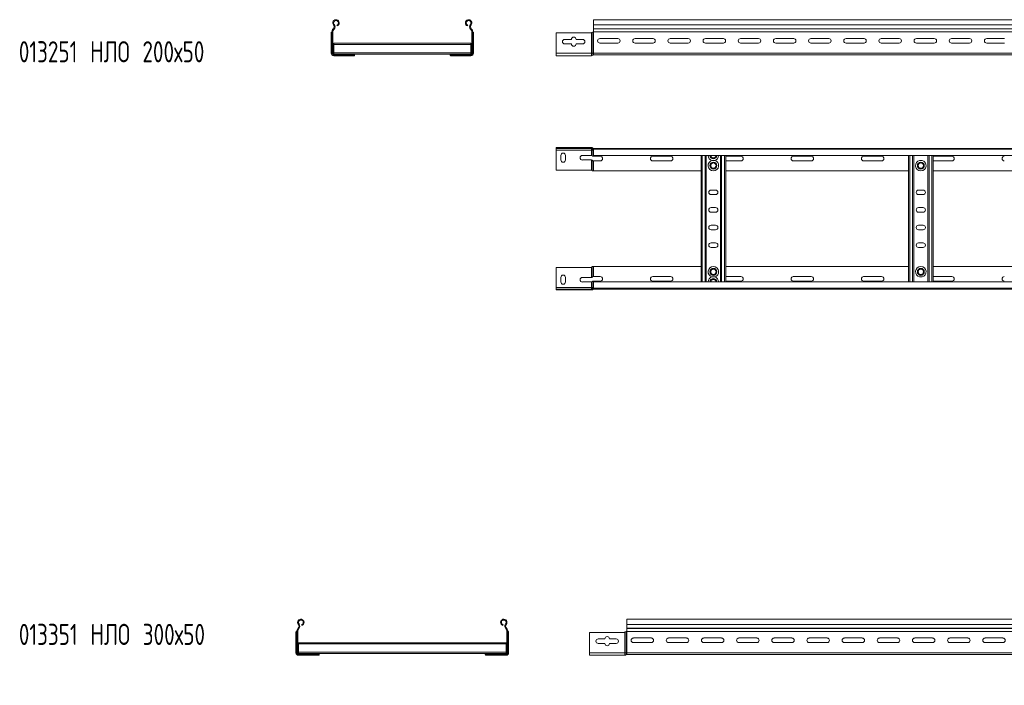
# Model space of a CAD drawing. Header units: millimetres. Extents: x -921 to 3222, y -5257 to -169.
# Tile 6 of 9: x -781 to 619, y -1115 to -169. Entities that reach past the tile are written whole.
import ezdxf

# ---------------------------------------------------------------- set-up
doc = ezdxf.new("R2010")
doc.units = ezdxf.units.MM
doc.styles.add('SLDTEXTSTYLE0', font='TXT', dxfattribs={"width": 0.7, "bigfont": 'bigfont'})

msp = doc.modelspace()

# ---------------------------------------------------------------- linework, layer by layer
at = {"color": 7, "linetype": 'Continuous', "lineweight": 15}
for p, q in [((-333.5, -176), (-334.4, -176.8)), ((-329.3, -178.1), (-329.7, -177)), ((-143.8, -178.1), (-143.4, -177)), ((-139.7, -176), (-138.8, -176.8)), ((2982.2, -169.3), (35.2, -169.3)), ((35.2, -169.3), (35.2, -176.8)), ((35.2, -176.8), (2982.2, -176.8)), ((35.2, -176.8), (35.2, -182.1)), ((-337.8, -187.7), (-337.7, -187.4)), ((-337.8, -216.9), (-337.8, -187.7)), ((-337, -216.9), (-337, -186.8)), ((-336.7, -186.8), (-336.6, -186.8)), ((-336.6, -186.6), (-335.4, -186.6)), ((-336.6, -186.6), (-336.6, -216.9)), ((-335.4, -186.6), (-335.4, -216.9)), ((-334.6, -182.1), (-334.9, -182.4)), ((-334.1, -183.3), (-334.9, -182.4)), ((-334.6, -182.1), (-333.7, -182.9)), ((-333.7, -182.9), (-334.1, -183.3)), ((-138.6, -182.1), (-139.4, -182.9)), ((-139.4, -182.9), (-139.1, -183.3)), ((-139.1, -183.3), (-138.2, -182.4)), ((-138.6, -182.1), (-138.2, -182.4)), ((-136.6, -186.6), (-137.8, -186.6)), ((-137.8, -186.6), (-137.8, -216.9)), ((-136.6, -186.6), (-136.6, -216.9)), ((-136.5, -186.8), (-136.6, -186.8)), ((-136.2, -216.9), (-136.2, -186.8)), ((-135.4, -187.7), (-135.4, -187.4)), ((-135.4, -216.9), (-135.4, -187.7)), ((31.3, -188), (-17.8, -188)), ((-17.8, -188), (-17.8, -216.9)), ((32.5, -187.7), (33, -187.4)), ((32.5, -216.9), (32.5, -187.7)), ((34.3, -216.9), (34.3, -186.8)), ((34.7, -186.8), (35.2, -186.8)), ((35.1, -186.6), (2982.2, -186.6)), ((35.2, -182.1), (2982.2, -182.1)), ((35.2, -182.4), (35.2, -182.1)), ((35.2, -182.4), (35.2, -186.3)), ((35.2, -182.4), (2982.2, -182.4)), ((35.2, -216.9), (35.2, -186.8)), ((-334.1, -202.7), (-139.1, -202.7)), ((-334.1, -202.7), (-334.1, -204.5)), ((-334.1, -204.5), (-334.1, -216.3)), ((-334.1, -204.5), (-139.1, -204.5)), ((-139.1, -202.7), (-139.1, -204.5)), ((-139.1, -204.5), (-139.1, -216.3)), ((-5.6, -197.3), (3.9, -197.3)), ((3.9, -203.8), (-5.6, -203.8)), ((10.4, -197.3), (19.9, -197.3)), ((19.9, -203.8), (10.4, -203.8)), ((44.4, -196.1), (69.9, -196.1)), ((69.9, -202.6), (44.4, -202.6)), ((94.4, -196.1), (119.9, -196.1)), ((119.9, -202.6), (94.4, -202.6)), ((144.4, -196.1), (169.9, -196.1)), ((169.9, -202.6), (144.4, -202.6)), ((194.4, -196.1), (219.9, -196.1)), ((219.9, -202.6), (194.4, -202.6)), ((244.4, -196.1), (269.9, -196.1)), ((269.9, -202.6), (244.4, -202.6)), ((294.4, -196.1), (319.9, -196.1)), ((319.9, -202.6), (294.4, -202.6)), ((344.4, -196.1), (369.9, -196.1)), ((369.9, -202.6), (344.4, -202.6)), ((394.4, -196.1), (419.9, -196.1)), ((419.9, -202.6), (394.4, -202.6)), ((444.4, -196.1), (469.9, -196.1)), ((469.9, -202.6), (444.4, -202.6)), ((494.4, -196.1), (519.9, -196.1)), ((519.9, -202.6), (494.4, -202.6)), ((544.4, -196.1), (569.9, -196.1)), ((569.9, -202.6), (544.4, -202.6)), ((594.4, -196.1), (619.9, -196.1)), ((619.9, -202.6), (594.4, -202.6)), ((-337.8, -216.9), (-337, -216.9)), ((-337, -216.9), (-336.6, -216.9)), ((-335.4, -216.9), (-336.6, -216.9)), ((-334.2, -217.2), (-334.2, -218.1)), ((-334.2, -217.2), (-334.1, -217.2)), ((-334.2, -219.3), (-334.2, -218.1)), ((-334.2, -218.1), (-304.6, -218.1)), ((-334.2, -219.3), (-304.6, -219.3)), ((-334.2, -219.7), (-334.2, -219.3)), ((-334.2, -219.7), (-325.6, -219.7)), ((-334.2, -220.5), (-334.2, -219.7)), ((-334.2, -220.5), (-326.5, -220.5)), ((-334.1, -216.3), (-139.1, -216.3)), ((-334.1, -216.3), (-334.1, -218.1)), ((-326.5, -220.5), (-320, -220.5)), ((-320, -220.5), (-320, -219.3)), ((-320, -220.5), (-305.5, -220.5)), ((-319.1, -219.7), (-304.6, -219.7)), ((-305.2, -220.4), (-305.5, -220.5)), ((-304.6, -218.1), (-168.6, -218.1)), ((-304.6, -218.1), (-304.6, -219.3)), ((-304.6, -219.4), (-304.6, -219.3)), ((-168.6, -218.1), (-168.6, -219.3)), ((-139, -218.1), (-168.6, -218.1)), ((-139, -219.3), (-168.6, -219.3)), ((-168.6, -219.4), (-168.6, -219.3)), ((-154.1, -219.7), (-168.5, -219.7)), ((-168, -220.4), (-167.6, -220.5)), ((-153.1, -220.5), (-167.6, -220.5)), ((-153.1, -220.5), (-153.1, -219.3)), ((-146.6, -220.5), (-153.1, -220.5)), ((-139, -219.7), (-147.6, -219.7)), ((-139, -220.5), (-146.6, -220.5)), ((-139.1, -216.3), (-139.1, -218.1)), ((-139.1, -217.2), (-139, -217.2)), ((-139, -218.1), (-139, -217.2)), ((-139, -219.3), (-139, -218.1)), ((-139, -219.7), (-139, -219.3)), ((-139, -220.5), (-139, -219.7)), ((-137.8, -216.9), (-136.6, -216.9)), ((-136.2, -216.9), (-136.6, -216.9)), ((-135.4, -216.9), (-136.2, -216.9)), ((-17.8, -216.9), (32.5, -216.9)), ((-17.8, -216.9), (-17.8, -220.5)), ((-17.8, -220.5), (32.5, -220.5)), ((32.5, -220.5), (32.5, -216.9)), ((32.5, -216.9), (34.3, -216.9)), ((34.3, -219.7), (34.3, -216.9)), ((34.3, -216.9), (35.2, -216.9)), ((35.2, -216.9), (35.2, -219.3)), ((35.2, -216.9), (2982.2, -216.9)), ((35.2, -219.3), (2982.2, -219.3)), ((-17.8, -351), (-17.8, -352.2)), ((31.3, -351), (-17.8, -351)), ((-17.8, -352.2), (31.3, -352.2)), ((-17.8, -354.6), (-17.8, -352.2)), ((32.5, -354.6), (-17.8, -354.6)), ((-17.8, -383), (-17.8, -354.6)), ((-11.1, -368.7), (-11.1, -362.2)), ((-4.6, -362.2), (-4.6, -368.7)), ((19.4, -362.2), (32.5, -362.2)), ((31.3, -352.2), (31.3, -351)), ((31.3, -351), (32.5, -351)), ((32.5, -352.2), (31.3, -352.2)), ((32.5, -351), (33, -351.1)), ((32.5, -354.6), (32.5, -352.2)), ((33.4, -354.6), (32.5, -354.6)), ((32.5, -354.6), (32.5, -362.2)), ((33, -351.1), (33, -352.3)), ((33.4, -354.6), (33.4, -352.6)), ((35.2, -354.6), (33.4, -354.6)), ((33.4, -354.6), (33.4, -362.5)), ((34.7, -352.1), (34.7, -352.2)), ((34.7, -352.2), (34.7, -353.3)), ((34.7, -352.2), (35.1, -352.2)), ((35.1, -352.2), (2982.2, -352.2)), ((35.2, -353.3), (35.2, -352.2)), ((2982.2, -353.3), (35.2, -353.3)), ((35.2, -362.4), (35.2, -353.3)), ((35.2, -362.4), (2982.2, -362.4)), ((44.9, -363.4), (35.2, -363.4)), ((144.9, -363.4), (119.4, -363.4)), ((188.2, -542), (188.2, -362.4)), ((195.7, -542), (195.7, -362.4)), ((215.7, -542), (215.7, -362.4)), ((223.2, -542), (223.2, -362.4)), ((244.9, -363.4), (223.2, -363.4)), ((344.9, -363.4), (319.4, -363.4)), ((444.9, -363.4), (419.4, -363.4)), ((483.2, -542), (483.2, -362.4)), ((490.7, -542), (490.7, -362.4)), ((510.7, -542), (510.7, -362.4)), ((518.2, -542), (518.2, -362.4)), ((544.9, -363.4), (519.4, -363.4)), ((32.5, -368.7), (19.4, -368.7)), ((32.5, -368.7), (32.5, -383.3)), ((33.4, -369), (33.4, -383.9)), ((35.2, -369.9), (35.2, -384.2)), ((35.2, -369.9), (44.9, -369.9)), ((119.4, -369.9), (144.9, -369.9)), ((203.9, -369.4), (207.4, -369.4)), ((223.2, -369.9), (244.9, -369.9)), ((319.4, -369.9), (344.9, -369.9)), ((419.4, -369.9), (444.9, -369.9)), ((502.4, -369.4), (498.9, -369.4)), ((519.4, -369.9), (544.9, -369.9)), ((-17.8, -383), (31.3, -383)), ((35.2, -384.2), (34.7, -384.2)), ((35.2, -384.2), (188.2, -384.2)), ((223.2, -384.2), (483.2, -384.2)), ((518.2, -384.2), (778.2, -384.2)), ((208.9, -411.4), (202.4, -411.4)), ((202.4, -417.9), (208.9, -417.9)), ((503.9, -411.4), (497.4, -411.4)), ((497.4, -417.9), (503.9, -417.9)), ((208.9, -436.4), (202.4, -436.4)), ((202.4, -442.9), (208.9, -442.9)), ((503.9, -436.4), (497.4, -436.4)), ((497.4, -442.9), (503.9, -442.9)), ((208.9, -461.4), (202.4, -461.4)), ((503.9, -461.4), (497.4, -461.4)), ((202.4, -467.9), (208.9, -467.9)), ((497.4, -467.9), (503.9, -467.9)), ((208.9, -486.4), (202.4, -486.4)), ((503.9, -486.4), (497.4, -486.4)), ((202.4, -492.9), (208.9, -492.9)), ((497.4, -492.9), (503.9, -492.9)), ((-17.8, -521.4), (31.3, -521.4)), ((-17.8, -521.4), (-17.8, -549.8)), ((32.5, -535.6), (32.5, -521.1)), ((33.4, -535.4), (33.4, -520.5)), ((35.2, -520.2), (34.7, -520.2)), ((35.2, -534.4), (35.2, -520.2)), ((35.2, -520.2), (188.2, -520.2)), ((223.2, -520.2), (483.2, -520.2)), ((518.2, -520.2), (778.2, -520.2)), ((-11.1, -535.6), (-11.1, -542.1)), ((-4.6, -542.1), (-4.6, -535.6)), ((32.5, -535.6), (19.4, -535.6)), ((19.4, -542.1), (32.5, -542.1)), ((32.5, -549.8), (32.5, -542.1)), ((33.4, -549.8), (33.4, -541.9)), ((35.2, -534.4), (44.9, -534.4)), ((44.9, -540.9), (35.2, -540.9)), ((2982.2, -542), (35.2, -542)), ((35.2, -542), (35.2, -551.1)), ((119.4, -534.4), (144.9, -534.4)), ((144.9, -540.9), (119.4, -540.9)), ((207.4, -535), (203.9, -535)), ((223.2, -534.4), (244.9, -534.4)), ((244.9, -540.9), (223.2, -540.9)), ((319.4, -534.4), (344.9, -534.4)), ((344.9, -540.9), (319.4, -540.9)), ((419.4, -534.4), (444.9, -534.4)), ((444.9, -540.9), (419.4, -540.9)), ((498.9, -535), (502.4, -535)), ((519.4, -534.4), (544.9, -534.4)), ((544.9, -540.9), (519.4, -540.9)), ((32.5, -549.8), (-17.8, -549.8)), ((-17.8, -549.8), (-17.8, -552.2)), ((-17.8, -553.4), (-17.8, -552.2)), ((-17.8, -552.2), (31.3, -552.2)), ((31.3, -553.4), (-17.8, -553.4)), ((31.3, -552.2), (31.3, -553.4)), ((32.5, -552.2), (31.3, -552.2)), ((31.3, -553.4), (32.5, -553.4)), ((32.5, -549.8), (32.5, -552.2)), ((33.4, -549.8), (32.5, -549.8)), ((32.5, -553.4), (33, -553.3)), ((33, -553.3), (33, -552.1)), ((33.4, -549.8), (33.4, -551.8)), ((35.2, -549.8), (33.4, -549.8)), ((34.7, -552.2), (34.7, -551.1)), ((34.7, -552.2), (35.1, -552.2)), ((34.7, -552.3), (34.7, -552.2)), ((35.1, -552.2), (2982.2, -552.2)), ((35.2, -551.1), (2982.2, -551.1)), ((35.2, -551.1), (35.2, -552.2)), ((3029.7, -1021.4), (82.7, -1021.4)), ((82.7, -1021.4), (82.7, -1028.8)), ((-384.6, -1034.2), (-384.9, -1034.5)), ((-384.1, -1035.3), (-384.9, -1034.5)), ((-384.6, -1034.2), (-383.7, -1035)), ((-383.5, -1028.1), (-384.4, -1028.8)), ((-383.7, -1035), (-384.1, -1035.3)), ((-379.3, -1030.2), (-379.7, -1029.1)), ((-93.8, -1030.2), (-93.4, -1029.1)), ((-89.7, -1028.1), (-88.8, -1028.8)), ((-88.6, -1034.2), (-89.4, -1035)), ((-89.4, -1035), (-89.1, -1035.3)), ((-89.1, -1035.3), (-88.2, -1034.5)), ((-88.6, -1034.2), (-88.2, -1034.5)), ((82.7, -1028.8), (3029.7, -1028.8)), ((82.7, -1028.8), (82.7, -1034.2)), ((82.7, -1034.2), (3029.7, -1034.2)), ((82.7, -1034.5), (82.7, -1034.2)), ((82.7, -1034.5), (82.7, -1038.4)), ((82.7, -1034.5), (3029.7, -1034.5)), ((-387.8, -1039.8), (-387.7, -1039.5)), ((-387.8, -1069), (-387.8, -1039.8)), ((-387, -1069), (-387, -1038.9)), ((-386.7, -1038.9), (-386.6, -1038.9)), ((-386.6, -1038.7), (-385.4, -1038.7)), ((-386.6, -1038.7), (-386.6, -1069)), ((-385.4, -1038.7), (-385.4, -1069)), ((-86.6, -1038.7), (-87.8, -1038.7)), ((-87.8, -1038.7), (-87.8, -1069)), ((-86.6, -1038.7), (-86.6, -1069)), ((-86.5, -1038.9), (-86.6, -1038.9)), ((-86.2, -1069), (-86.2, -1038.9)), ((-85.4, -1039.8), (-85.4, -1039.5)), ((-85.4, -1069), (-85.4, -1039.8)), ((78.9, -1040.1), (29.7, -1040.1)), ((29.7, -1040.1), (29.7, -1069)), ((42, -1049.3), (51.5, -1049.3)), ((58, -1049.3), (67.5, -1049.3)), ((80, -1039.8), (80.6, -1039.5)), ((80, -1069), (80, -1039.8)), ((81.8, -1069), (81.8, -1038.9)), ((82.2, -1038.9), (82.7, -1038.9)), ((82.6, -1038.7), (3029.7, -1038.7)), ((82.7, -1069), (82.7, -1038.9)), ((92, -1048.1), (117.5, -1048.1)), ((142, -1048.1), (167.5, -1048.1)), ((192, -1048.1), (217.5, -1048.1)), ((242, -1048.1), (267.5, -1048.1)), ((292, -1048.1), (317.5, -1048.1)), ((342, -1048.1), (367.5, -1048.1)), ((392, -1048.1), (417.5, -1048.1)), ((442, -1048.1), (467.5, -1048.1)), ((492, -1048.1), (517.5, -1048.1)), ((542, -1048.1), (567.5, -1048.1)), ((592, -1048.1), (617.5, -1048.1)), ((-384.1, -1054.8), (-89.1, -1054.8)), ((-384.1, -1054.8), (-384.1, -1056.6)), ((-384.1, -1056.6), (-89.1, -1056.6)), ((-384.1, -1056.6), (-384.1, -1068.4)), ((-89.1, -1054.8), (-89.1, -1056.6)), ((-89.1, -1056.6), (-89.1, -1068.4)), ((51.5, -1055.8), (42, -1055.8)), ((67.5, -1055.8), (58, -1055.8)), ((117.5, -1054.6), (92, -1054.6)), ((167.5, -1054.6), (142, -1054.6)), ((217.5, -1054.6), (192, -1054.6)), ((267.5, -1054.6), (242, -1054.6)), ((317.5, -1054.6), (292, -1054.6)), ((367.5, -1054.6), (342, -1054.6)), ((417.5, -1054.6), (392, -1054.6)), ((467.5, -1054.6), (442, -1054.6)), ((517.5, -1054.6), (492, -1054.6)), ((567.5, -1054.6), (542, -1054.6)), ((617.5, -1054.6), (592, -1054.6)), ((-387.8, -1069), (-387, -1069)), ((-387, -1069), (-386.6, -1069)), ((-385.4, -1069), (-386.6, -1069)), ((-384.2, -1069.3), (-384.2, -1070.2)), ((-384.2, -1069.3), (-384.1, -1069.3)), ((-384.2, -1071.4), (-384.2, -1070.2)), ((-384.2, -1070.2), (-354.6, -1070.2)), ((-384.2, -1071.4), (-354.6, -1071.4)), ((-384.2, -1071.8), (-384.2, -1071.4)), ((-384.2, -1071.8), (-375.6, -1071.8)), ((-384.2, -1072.6), (-384.2, -1071.8)), ((-384.2, -1072.6), (-376.5, -1072.6)), ((-384.1, -1068.4), (-89.1, -1068.4)), ((-384.1, -1068.4), (-384.1, -1070.2)), ((-376.5, -1072.6), (-370, -1072.6)), ((-370, -1072.6), (-370, -1071.4)), ((-370, -1072.6), (-355.5, -1072.6)), ((-369.1, -1071.8), (-354.6, -1071.8)), ((-355.2, -1072.5), (-355.5, -1072.6)), ((-354.6, -1070.2), (-118.6, -1070.2)), ((-354.6, -1070.2), (-354.6, -1071.4)), ((-354.6, -1071.5), (-354.6, -1071.4)), ((-118.6, -1070.2), (-118.6, -1071.4)), ((-89, -1070.2), (-118.6, -1070.2)), ((-89, -1071.4), (-118.6, -1071.4)), ((-118.6, -1071.5), (-118.6, -1071.4)), ((-104.1, -1071.8), (-118.5, -1071.8)), ((-118, -1072.5), (-117.6, -1072.6)), ((-103.1, -1072.6), (-117.6, -1072.6)), ((-103.1, -1072.6), (-103.1, -1071.4)), ((-96.6, -1072.6), (-103.1, -1072.6)), ((-89, -1071.8), (-97.6, -1071.8)), ((-89, -1072.6), (-96.6, -1072.6)), ((-89.1, -1068.4), (-89.1, -1070.2)), ((-89.1, -1069.3), (-89, -1069.3)), ((-89, -1070.2), (-89, -1069.3)), ((-89, -1071.4), (-89, -1070.2)), ((-89, -1071.8), (-89, -1071.4)), ((-89, -1072.6), (-89, -1071.8)), ((-87.8, -1069), (-86.6, -1069)), ((-86.2, -1069), (-86.6, -1069)), ((-85.4, -1069), (-86.2, -1069)), ((29.7, -1069), (80, -1069)), ((29.7, -1069), (29.7, -1072.6)), ((29.7, -1072.6), (80, -1072.6)), ((80, -1072.6), (80, -1069)), ((80, -1069), (81.8, -1069)), ((81.8, -1071.8), (81.8, -1069)), ((81.8, -1069), (82.7, -1069)), ((82.7, -1069), (82.7, -1071.4)), ((82.7, -1069), (3029.7, -1069)), ((82.7, -1071.4), (3029.7, -1071.4))]:
    msp.add_line(p, q, dxfattribs=at)
at = {"color": 8, "linetype": 'Continuous', "lineweight": 15}
for p, q in [((-319.4, -220.1), (-319.4, -219.3)), ((-153.7, -220.1), (-153.7, -219.3)), ((35.2, -362.4), (35.2, -363.4)), ((190, -542), (190, -362.4)), ((193.9, -542), (193.9, -362.4)), ((217.5, -542), (217.5, -362.4)), ((221.4, -542), (221.4, -362.4)), ((485, -542), (485, -362.4)), ((488.9, -542), (488.9, -362.4)), ((512.5, -542), (512.5, -362.4)), ((516.4, -542), (516.4, -362.4)), ((35.2, -542), (35.2, -540.9)), ((-369.4, -1072.2), (-369.4, -1071.4)), ((-103.7, -1072.2), (-103.7, -1071.4))]:
    msp.add_line(p, q, dxfattribs=at)
at = {"color": 7, "linetype": 'Continuous', "lineweight": 15, "flags": 128}
for points in [[(-337, -186.8), (-336.7, -186.8), (-336.7, -186.8)], [(34.3, -186.8), (34.6, -186.8), (34.7, -186.8)], [(35.1, -186.6), (35.1, -186.4), (35.2, -186.3)], [(-325.6, -219.7), (-325.8, -220), (-325.9, -220.1)], [(-319.4, -220.1), (-319.1, -219.8), (-319.1, -219.7)], [(-304.6, -219.4), (-304.6, -219.6), (-304.6, -219.7)], [(519.4, -363.4), (518.3, -363.6), (518.2, -363.7)], [(518.2, -369.7), (518.3, -369.8), (519.4, -369.9)], [(32.5, -521.1), (32.9, -520.9), (33, -520.8)], [(33, -520.8), (33.2, -520.7), (33.4, -520.5)], [(33.8, -535), (33.5, -535.3), (33.4, -535.4)], [(33.4, -541.9), (33.7, -541.7), (33.8, -541.5)], [(518.2, -534.7), (518.3, -534.6), (519.4, -534.4)], [(519.4, -540.9), (518.3, -540.8), (518.2, -540.7)], [(33, -552.1), (32.6, -552.2), (32.5, -552.2)], [(33.4, -551.8), (33.1, -552), (33, -552.1)], [(34.3, -552.6), (34.6, -552.4), (34.7, -552.3)], [(35.1, -552.2), (35.1, -552.2), (35.2, -552.2)], [(-387, -1038.9), (-386.7, -1038.9), (-386.7, -1038.9)], [(81.8, -1038.9), (82.1, -1038.9), (82.2, -1038.9)], [(82.6, -1038.7), (82.7, -1038.5), (82.7, -1038.4)], [(-375.6, -1071.8), (-375.8, -1072.1), (-375.9, -1072.2)], [(-369.4, -1072.2), (-369.1, -1071.9), (-369.1, -1071.8)], [(-354.6, -1071.5), (-354.6, -1071.7), (-354.6, -1071.8)]]:
    msp.add_lwpolyline(points, dxfattribs=at)
at = {"color": 7, "linetype": 'Continuous', "lineweight": 15}
for centre, radius in [((205.7, -376.7), 4.95), ((205.7, -376.7), 4.75), ((205.7, -376.7), 3.75), ((500.7, -376.7), 4.95), ((500.7, -376.7), 4.75), ((500.7, -376.7), 3.75), ((205.7, -527.7), 4.95), ((205.7, -527.7), 4.75), ((205.7, -527.7), 3.75), ((500.7, -527.7), 4.95), ((500.7, -527.7), 4.75), ((500.7, -527.7), 3.75)]:
    msp.add_circle(centre, radius, dxfattribs=at)
for centre, radius, start, end in [((-330.9, -173.9), 4.55, 290.35, 219.6816), ((-337.5, -179.3), 4, 316.4649, 39.6816), ((-330.9, -173.9), 3.35, 290.35, 219.6816), ((-337.5, -179.3), 5.2, 316.4649, 39.6816), ((-142.3, -173.9), 4.55, 320.3184, 249.65), ((-142.3, -173.9), 3.35, 320.3184, 249.65), ((-135.7, -179.3), 5.2, 140.3184, 223.5351), ((-135.7, -179.3), 4, 140.3184, 223.5351), ((-337, -187.6), 0.8, 91.8104, 163.215), ((-330.6, -186.6), 6, 136.4649, 180), ((-330.6, -186.6), 4.8, 136.4649, 180), ((-142.6, -186.6), 4.8, 0, 43.5351), ((-142.6, -186.6), 6, 0, 43.5351), ((7.2, -197.3), 3.25, 0, 180), ((31.3, -185.4), 2.6, 270, 295.8039), ((34.7, -189.4), 2.6, 98.8992, 129.7099), ((34.7, -186.3), 0.5, 270.1406, 328.6677), ((-5.6, -200.5), 3.25, 90, 270), ((7.2, -203.8), 3.25, 180, 360), ((19.9, -200.5), 3.25, 270, 90), ((44.4, -199.3), 3.25, 90, 270), ((69.9, -199.3), 3.25, 270, 90), ((94.4, -199.3), 3.25, 90, 270), ((119.9, -199.3), 3.25, 270, 90), ((144.4, -199.3), 3.25, 90, 270), ((169.9, -199.3), 3.25, 270, 90), ((194.4, -199.3), 3.25, 90, 270), ((219.9, -199.3), 3.25, 270, 90), ((244.4, -199.3), 3.25, 90, 270), ((269.9, -199.3), 3.25, 270, 90), ((294.4, -199.3), 3.25, 90, 270), ((319.9, -199.3), 3.25, 270, 90), ((344.4, -199.3), 3.25, 90, 270), ((369.9, -199.3), 3.25, 270, 90), ((394.4, -199.3), 3.25, 90, 270), ((419.9, -199.3), 3.25, 270, 90), ((444.4, -199.3), 3.25, 90, 270), ((469.9, -199.3), 3.25, 270, 90), ((494.4, -199.3), 3.25, 90, 270), ((519.9, -199.3), 3.25, 270, 90), ((544.4, -199.3), 3.25, 90, 270), ((569.9, -199.3), 3.25, 270, 90), ((594.4, -199.3), 3.25, 90, 270), ((-334.2, -216.9), 3.6, 180, 270), ((-334.2, -216.9), 2.8, 180, 270), ((-334.2, -216.9), 2.4, 180, 270), ((-334.2, -216.9), 1.2, 180, 270), ((-321.8, -226.7), 7.82, 121.6838, 127.0119), ((-321.8, -221.7), 4.25, 146.1128, 152.3912), ((-315.4, -226.6), 7.68, 121.6346, 127.0611), ((-315.2, -221.7), 4.36, 146.1914, 152.3158), ((-305.4, -219.7), 0.759, 284.5317, 0.4428), ((-139, -216.9), 2.4, 270, 0), ((-139, -216.9), 1.2, 270, 0), ((-139, -216.9), 2.8, 270, 360), ((-139, -216.9), 3.6, 270, 360), ((32.5, -218.1), 2.4, 270, 318.1897), ((35.2, -220.5), 1.2, 90, 138.1897), ((-7.8, -362.2), 3.25, 0, 180), ((19.4, -365.5), 3.25, 90, 270), ((35.2, -351), 1.2, 245.7747, 270), ((44.9, -366.7), 3.25, 270, 90), ((119.4, -366.7), 3.25, 90, 270), ((144.9, -366.7), 3.25, 270, 90), ((205.7, -362.1), 7.5, 182.4836, 256.7385), ((205.7, -362.1), 4.75, 183.9233, 356.0767), ((205.7, -362.1), 7.5, 283.2615, 357.5164), ((244.9, -366.7), 3.25, 270, 90), ((319.4, -366.7), 3.25, 90, 270), ((344.9, -366.7), 3.25, 270, 90), ((419.4, -366.7), 3.25, 90, 270), ((444.9, -366.7), 3.25, 270, 90), ((544.9, -366.7), 3.25, 270, 90), ((619.4, -366.7), 3.25, 90, 270), ((-7.8, -368.7), 3.25, 180, 0), ((205.7, -376.7), 7.5, 103.2615, 76.7385), ((500.7, -376.7), 7.5, 103.2615, 76.7385), ((31.3, -385.6), 2.6, 64.1961, 90), ((202.4, -414.7), 3.25, 90, 270), ((208.9, -414.7), 3.25, 270, 90), ((497.4, -414.7), 3.25, 90, 270), ((503.9, -414.7), 3.25, 270, 90), ((202.4, -439.7), 3.25, 90, 270), ((208.9, -439.7), 3.25, 270, 90), ((497.4, -439.7), 3.25, 90, 270), ((503.9, -439.7), 3.25, 270, 90), ((202.4, -464.7), 3.25, 90, 270), ((208.9, -464.7), 3.25, 270, 90), ((497.4, -464.7), 3.25, 90, 270), ((503.9, -464.7), 3.25, 270, 90), ((202.4, -489.7), 3.25, 90, 270), ((208.9, -489.7), 3.25, 270, 90), ((497.4, -489.7), 3.25, 90, 270), ((503.9, -489.7), 3.25, 270, 90), ((31.3, -518.8), 2.6, 270, 295.8039), ((34.7, -522.8), 2.6, 89.9986, 119.9108), ((205.7, -527.7), 7.5, 283.2615, 256.7385), ((500.7, -527.7), 7.5, 283.2615, 256.7385), ((-7.8, -535.6), 3.25, 0, 180), ((-7.8, -542.1), 3.25, 180, 0), ((19.4, -538.9), 3.25, 90, 270), ((32.5, -533.8), 1.8, 270.0039, 299.7867), ((32.5, -540.3), 1.8, 269.9972, 299.7951), ((35.2, -536.2), 1.8, 89.9923, 138.199), ((35.2, -542.7), 1.8, 89.9986, 138.1937), ((44.9, -537.7), 3.25, 270, 90), ((119.4, -537.7), 3.25, 90, 270), ((144.9, -537.7), 3.25, 270, 90), ((205.7, -542.3), 7.5, 103.2615, 177.5164), ((205.7, -542.3), 4.75, 3.9233, 176.0767), ((205.7, -542.3), 7.5, 2.4836, 76.7385), ((244.9, -537.7), 3.25, 270, 90), ((319.4, -537.7), 3.25, 90, 270), ((344.9, -537.7), 3.25, 270, 90), ((419.4, -537.7), 3.25, 90, 270), ((444.9, -537.7), 3.25, 270, 90), ((544.9, -537.7), 3.25, 270, 90), ((619.4, -537.7), 3.25, 90, 270), ((32.5, -551), 2.4, 282.7433, 318.1919), ((35.2, -553.4), 2.4, 101.9992, 138.1846), ((35.2, -553.4), 2.4, 89.9999, 101.9966), ((35.2, -553.4), 1.2, 90, 114.2253), ((-380.9, -1025.9), 4.55, 290.35, 219.6816), ((-92.3, -1025.9), 4.55, 320.3184, 249.65), ((-380.6, -1038.7), 6, 136.4649, 180), ((-380.6, -1038.7), 4.8, 136.4649, 180), ((-387.5, -1031.4), 4, 316.4649, 39.6816), ((-380.9, -1025.9), 3.35, 290.35, 219.6816), ((-387.5, -1031.4), 5.2, 316.4649, 39.6816), ((-92.3, -1025.9), 3.35, 320.3184, 249.65), ((-85.7, -1031.4), 5.2, 140.3184, 223.5351), ((-85.7, -1031.4), 4, 140.3184, 223.5351), ((-92.6, -1038.7), 4.8, 0, 43.5351), ((-92.6, -1038.7), 6, 0, 43.5351), ((-387, -1039.7), 0.8, 91.8101, 163.2142), ((42, -1052.6), 3.25, 90, 270), ((54.7, -1049.3), 3.25, 0, 180), ((67.5, -1052.6), 3.25, 270, 90), ((78.9, -1037.5), 2.6, 270, 295.8039), ((82.2, -1041.5), 2.6, 98.8992, 129.7099), ((82.2, -1038.4), 0.5, 270.1406, 328.6677), ((92, -1051.4), 3.25, 90, 270), ((117.5, -1051.4), 3.25, 270, 90), ((142, -1051.4), 3.25, 90, 270), ((167.5, -1051.4), 3.25, 270, 90), ((192, -1051.4), 3.25, 90, 270), ((217.5, -1051.4), 3.25, 270, 90), ((242, -1051.4), 3.25, 90, 270), ((267.5, -1051.4), 3.25, 270, 90), ((292, -1051.4), 3.25, 90, 270), ((317.5, -1051.4), 3.25, 270, 90), ((342, -1051.4), 3.25, 90, 270), ((367.5, -1051.4), 3.25, 270, 90), ((392, -1051.4), 3.25, 90, 270), ((417.5, -1051.4), 3.25, 270, 90), ((442, -1051.4), 3.25, 90, 270), ((467.5, -1051.4), 3.25, 270, 90), ((492, -1051.4), 3.25, 90, 270), ((517.5, -1051.4), 3.25, 270, 90), ((542, -1051.4), 3.25, 90, 270), ((567.5, -1051.4), 3.25, 270, 90), ((592, -1051.4), 3.25, 90, 270), ((617.5, -1051.4), 3.25, 270, 90), ((54.7, -1055.8), 3.25, 180, 360), ((-384.2, -1069), 3.6, 180, 270), ((-384.2, -1069), 2.8, 180, 270), ((-384.2, -1069), 2.4, 180, 270), ((-384.2, -1069), 1.2, 180, 270), ((-371.8, -1078.8), 7.83, 121.6866, 127.0078), ((-371.8, -1073.8), 4.25, 146.1148, 152.3924), ((-365.4, -1078.7), 7.67, 121.6317, 127.0654), ((-365.2, -1073.8), 4.33, 146.1698, 152.3374), ((-355.4, -1071.8), 0.759, 284.5317, 0.4428), ((-89, -1069), 2.4, 270, 0), ((-89, -1069), 1.2, 270, 0), ((-89, -1069), 2.8, 270, 360), ((-89, -1069), 3.6, 270, 360), ((80, -1070.2), 2.4, 270, 318.1897), ((82.7, -1072.6), 1.2, 90, 138.1897)]:
    msp.add_arc(centre, radius, start, end, dxfattribs=at)
at = {"color": 8, "linetype": 'Continuous', "lineweight": 15}
for centre, radius, start, end in [((205.7, -362.1), 4.95, 183.7646, 356.2354), ((205.7, -362.1), 3.75, 184.9719, 355.0281), ((205.7, -542.3), 4.95, 3.7646, 176.2354), ((205.7, -542.3), 3.75, 4.9719, 175.0281)]:
    msp.add_arc(centre, radius, start, end, dxfattribs=at)
at = {"color": 7, "linetype": 'Continuous', "lineweight": 15}
for points, knots in [([(-136.2, -186.8), (-136.3, -186.8), (-136.4, -186.8), (-136.5, -186.8), (-136.5, -186.8)], [0, 0, 0, 0, 0.782612, 1, 1, 1, 1]), ([(-135.4, -187.4), (-135.5, -187.3), (-135.6, -187), (-135.9, -186.9), (-136.1, -186.8), (-136.2, -186.8)], [0, 0, 0, 0, 0.415445, 0.827773, 1, 1, 1, 1]), ([(-168.6, -219.4), (-168.6, -219.5), (-168.6, -219.6), (-168.6, -219.7), (-168.5, -219.7)], [0, 0, 0, 0, 0.782776, 1, 1, 1, 1]), ([(-168.5, -219.7), (-168.5, -219.9), (-168.5, -220.2), (-168.2, -220.4), (-168, -220.4), (-168, -220.4)], [0, 0, 0, 0, 0.412785, 0.82654, 1, 1, 1, 1]), ([(-154.1, -219.7), (-154.1, -219.6), (-154.2, -219.4), (-154.3, -219.3), (-154.3, -219.3), (-154.3, -219.3)], [0, 0, 0, 0, 0.406685, 0.815286, 1, 1, 1, 1]), ([(-153.7, -220.1), (-153.8, -220), (-154, -219.9), (-154.1, -219.7), (-154.1, -219.7)], [0, 0, 0, 0, 0.771567, 1, 1, 1, 1]), ([(-153.1, -220.5), (-153.1, -220.5), (-153.2, -220.5), (-153.4, -220.3), (-153.6, -220.2), (-153.7, -220.1)], [0, 0, 0, 0, 0.3337353, 0.666002, 1, 1, 1, 1]), ([(-147.8, -219.3), (-147.8, -219.3), (-147.8, -219.3), (-147.7, -219.5), (-147.6, -219.6), (-147.6, -219.7)], [0, 0, 0, 0, 0.346377, 0.691497, 1, 1, 1, 1]), ([(-147.6, -219.7), (-147.5, -219.8), (-147.4, -220), (-147.3, -220.1), (-147.2, -220.1)], [0, 0, 0, 0, 0.771801, 1, 1, 1, 1]), ([(-147.2, -220.1), (-147.1, -220.2), (-146.8, -220.3), (-146.7, -220.5), (-146.6, -220.5), (-146.6, -220.5)], [0, 0, 0, 0, 0.407092, 0.751606, 1, 1, 1, 1]), ([(33, -352.3), (32.9, -352.3), (32.7, -352.2), (32.5, -352.2), (32.5, -352.2)], [0, 0, 0, 0, 0.778981, 1, 1, 1, 1]), ([(32.5, -362.2), (32.6, -362.3), (32.8, -362.3), (33.1, -362.4), (33.3, -362.4), (33.4, -362.5)], [0, 0, 0, 0, 0.346377, 0.691498, 1, 1, 1, 1]), ([(33, -351.1), (33.2, -351.1), (33.5, -351.2), (34, -351.5), (34.2, -351.7), (34.3, -351.8)], [0, 0, 0, 0, 0.415445, 0.827773, 1, 1, 1, 1]), ([(33.4, -352.6), (33.3, -352.5), (33.2, -352.4), (33, -352.3), (33, -352.3)], [0, 0, 0, 0, 0.795426, 1, 1, 1, 1]), ([(34.7, -353.3), (34.4, -353.3), (34, -353.1), (33.6, -352.8), (33.4, -352.6), (33.4, -352.6)], [0, 0, 0, 0, 0.450584, 0.898478, 1, 1, 1, 1]), ([(33.4, -362.5), (33.5, -362.6), (33.6, -362.7), (33.8, -362.8), (33.8, -362.8)], [0, 0, 0, 0, 0.7716376, 1, 1, 1, 1]), ([(33.8, -362.8), (34, -363), (34.2, -363.2), (34.7, -363.4), (35, -363.4), (35.2, -363.4)], [0, 0, 0, 0, 0.4070276, 0.7515786, 1, 1, 1, 1]), ([(34.3, -351.8), (34.4, -351.9), (34.5, -352), (34.6, -352.1), (34.7, -352.1)], [0, 0, 0, 0, 0.782612, 1, 1, 1, 1]), ([(35.2, -353.4), (35.2, -353.4), (35.1, -353.4), (35.1, -353.4), (34.9, -353.4), (34.8, -353.4), (34.7, -353.4), (34.7, -353.3)], [0, 0, 0, 0, 0.213999, 0.428006, 0.641701, 0.853664, 1, 1, 1, 1]), ([(35.1, -352.2), (35.1, -352.2), (35.1, -352.2), (35.2, -352.2), (35.2, -352.2)], [0, 0, 0, 0, 0.614559, 1, 1, 1, 1]), ([(33.4, -369), (33.3, -368.9), (33.1, -368.8), (32.7, -368.8), (32.5, -368.8), (32.5, -368.7)], [0, 0, 0, 0, 0.406684, 0.815286, 1, 1, 1, 1]), ([(33.8, -369.3), (33.7, -369.2), (33.5, -369.1), (33.4, -369), (33.4, -369)], [0, 0, 0, 0, 0.771615, 1, 1, 1, 1]), ([(35.2, -369.9), (35, -369.9), (34.6, -369.9), (34.2, -369.7), (33.9, -369.5), (33.8, -369.3)], [0, 0, 0, 0, 0.333771, 0.666073, 1, 1, 1, 1]), ([(32.5, -383.3), (32.6, -383.3), (32.8, -383.4), (33, -383.6), (33, -383.6)], [0, 0, 0, 0, 0.778984, 1, 1, 1, 1]), ([(33, -383.6), (33.1, -383.6), (33.2, -383.7), (33.3, -383.8), (33.4, -383.9)], [0, 0, 0, 0, 0.438688, 1, 1, 1, 1]), ([(33.4, -383.9), (33.5, -383.9), (33.9, -384.1), (34.4, -384.2), (34.6, -384.2), (34.7, -384.2)], [0, 0, 0, 0, 0.489433, 0.908751, 1, 1, 1, 1]), ([(-86.2, -1038.9), (-86.3, -1038.9), (-86.4, -1038.9), (-86.5, -1038.9), (-86.5, -1038.9)], [0, 0, 0, 0, 0.782612, 1, 1, 1, 1]), ([(-85.4, -1039.5), (-85.5, -1039.4), (-85.6, -1039.1), (-85.9, -1039), (-86.1, -1038.9), (-86.2, -1038.9)], [0, 0, 0, 0, 0.415445, 0.827773, 1, 1, 1, 1]), ([(-118.6, -1071.5), (-118.6, -1071.6), (-118.6, -1071.6), (-118.6, -1071.8), (-118.5, -1071.8)], [0, 0, 0, 0, 0.782776, 1, 1, 1, 1]), ([(-118.5, -1071.8), (-118.5, -1071.9), (-118.5, -1072.2), (-118.2, -1072.5), (-118, -1072.5), (-118, -1072.5)], [0, 0, 0, 0, 0.412785, 0.82654, 1, 1, 1, 1]), ([(-104.1, -1071.8), (-104.1, -1071.7), (-104.2, -1071.5), (-104.3, -1071.4), (-104.3, -1071.4), (-104.3, -1071.4)], [0, 0, 0, 0, 0.406685, 0.815286, 1, 1, 1, 1]), ([(-103.7, -1072.2), (-103.8, -1072.1), (-104, -1072), (-104.1, -1071.8), (-104.1, -1071.8)], [0, 0, 0, 0, 0.771567, 1, 1, 1, 1]), ([(-103.1, -1072.6), (-103.1, -1072.6), (-103.2, -1072.6), (-103.4, -1072.4), (-103.6, -1072.3), (-103.7, -1072.2)], [0, 0, 0, 0, 0.3337353, 0.666002, 1, 1, 1, 1]), ([(-97.8, -1071.4), (-97.8, -1071.4), (-97.8, -1071.4), (-97.7, -1071.6), (-97.6, -1071.7), (-97.6, -1071.8)], [0, 0, 0, 0, 0.346377, 0.691497, 1, 1, 1, 1]), ([(-97.6, -1071.8), (-97.5, -1071.9), (-97.4, -1072.1), (-97.3, -1072.2), (-97.2, -1072.2)], [0, 0, 0, 0, 0.771801, 1, 1, 1, 1]), ([(-97.2, -1072.2), (-97.1, -1072.3), (-96.8, -1072.4), (-96.7, -1072.6), (-96.6, -1072.6), (-96.6, -1072.6)], [0, 0, 0, 0, 0.407092, 0.751606, 1, 1, 1, 1])]:
    msp.add_open_spline(points, degree=3, knots=knots, dxfattribs=at)

# ---------------------------------------------------------------- texts
at = {"color": 7, "linetype": 'Continuous', "lineweight": 0, "char_height": 30, "attachment_point": 1, "style": 'SLDTEXTSTYLE0'}
for s, insert in [('013251 \\M+1844E\\M+1844C\\M+1844F 200\\M+1848750', (-781.9, -199.9)), ('013351 \\M+1844E\\M+1844C\\M+1844F 300\\M+1848750', (-781.9, -1028))]:
    msp.add_mtext(s, dxfattribs=dict(at, insert=insert))

doc.saveas('drawing.dxf')
